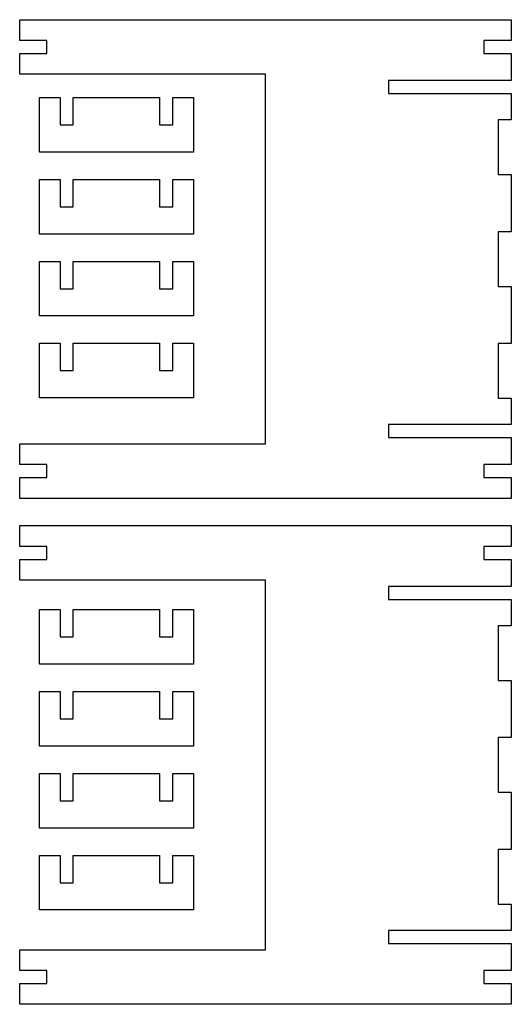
# Model space of a CAD drawing. Header units: millimetres. Extents: x 27 to 477, y 134 to 1035.
import ezdxf

# ---------------------------------------------------------------- set-up
doc = ezdxf.new("R2010")
doc.units = ezdxf.units.MM
doc.layers.add('Default', color=18, linetype='Continuous', true_color=0x000000)

msp = doc.modelspace()

# ---------------------------------------------------------------- linework, layer by layer
at = {"layer": 'Default'}
for points in [[(477.12, 943.22), (465.12, 943.22), (465.12, 893.22), (477.12, 893.22), (477.12, 841), (465.12, 841), (465.12, 791), (477.12, 791), (477.12, 738.78), (465.12, 738.78), (465.12, 688.78), (477.12, 688.78), (477.12, 664.55), (364.62, 664.55), (364.62, 652.55), (477.12, 652.55), (477.12, 628), (452.12, 628), (452.12, 616), (477.12, 616), (477.12, 597), (27.12, 597), (27.12, 616), (52.12, 616), (52.12, 628), (27.12, 628), (27.12, 647), (252.12, 647), (252.12, 652.55), (252.12, 664.55), (252.12, 816), (252.12, 967.45), (252.12, 979.45), (252.12, 985), (27.12, 985), (27.12, 1004), (52.12, 1004), (52.12, 1016), (27.12, 1016), (27.12, 1035), (477.12, 1035), (477.12, 1016), (452.12, 1016), (452.12, 1004), (477.12, 1004), (477.12, 979.45), (364.62, 979.45), (364.62, 967.45), (477.12, 967.45)], [(115.67, 963.86), (155.23, 963.86), (155.23, 938.86), (167.23, 938.86), (167.23, 963.86), (186.23, 963.86), (186.23, 913.86), (45.12, 913.86), (45.12, 963.86), (64.12, 963.86), (64.12, 938.86), (76.12, 938.86), (76.12, 963.86)], [(115.67, 888.86), (155.23, 888.86), (155.23, 863.86), (167.23, 863.86), (167.23, 888.86), (186.23, 888.86), (186.23, 838.86), (45.12, 838.86), (45.12, 888.86), (64.12, 888.86), (64.12, 863.86), (76.12, 863.86), (76.12, 888.86)], [(115.67, 813.86), (155.23, 813.86), (155.23, 788.86), (167.23, 788.86), (167.23, 813.86), (186.23, 813.86), (186.23, 763.86), (45.12, 763.86), (45.12, 813.86), (64.12, 813.86), (64.12, 788.86), (76.12, 788.86), (76.12, 813.86)], [(115.67, 738.86), (155.23, 738.86), (155.23, 713.86), (167.23, 713.86), (167.23, 738.86), (186.23, 738.86), (186.23, 688.86), (45.12, 688.86), (45.12, 738.86), (64.12, 738.86), (64.12, 713.86), (76.12, 713.86), (76.12, 738.86)], [(477.12, 480.22), (465.12, 480.22), (465.12, 430.22), (477.12, 430.22), (477.12, 378), (465.12, 378), (465.12, 328), (477.12, 328), (477.12, 275.78), (465.12, 275.78), (465.12, 225.78), (477.12, 225.78), (477.12, 201.55), (364.62, 201.55), (364.62, 189.55), (477.12, 189.55), (477.12, 165), (452.12, 165), (452.12, 153), (477.12, 153), (477.12, 134), (27.12, 134), (27.12, 153), (52.12, 153), (52.12, 165), (27.12, 165), (27.12, 184), (252.12, 184), (252.12, 189.55), (252.12, 201.55), (252.12, 353), (252.12, 504.45), (252.12, 516.45), (252.12, 522), (27.12, 522), (27.12, 541), (52.12, 541), (52.12, 553), (27.12, 553), (27.12, 572), (477.12, 572), (477.12, 553), (452.12, 553), (452.12, 541), (477.12, 541), (477.12, 516.45), (364.62, 516.45), (364.62, 504.45), (477.12, 504.45)], [(115.67, 495.31), (155.23, 495.31), (155.23, 470.31), (167.23, 470.31), (167.23, 495.31), (186.23, 495.31), (186.23, 445.31), (45.12, 445.31), (45.12, 495.31), (64.12, 495.31), (64.12, 470.31), (76.12, 470.31), (76.12, 495.31)], [(115.67, 420.31), (155.23, 420.31), (155.23, 395.31), (167.23, 395.31), (167.23, 420.31), (186.23, 420.31), (186.23, 370.31), (45.12, 370.31), (45.12, 420.31), (64.12, 420.31), (64.12, 395.31), (76.12, 395.31), (76.12, 420.31)], [(115.67, 345.31), (155.23, 345.31), (155.23, 320.31), (167.23, 320.31), (167.23, 345.31), (186.23, 345.31), (186.23, 295.31), (45.12, 295.31), (45.12, 345.31), (64.12, 345.31), (64.12, 320.31), (76.12, 320.31), (76.12, 345.31)], [(115.67, 270.31), (155.23, 270.31), (155.23, 245.31), (167.23, 245.31), (167.23, 270.31), (186.23, 270.31), (186.23, 220.31), (45.12, 220.31), (45.12, 270.31), (64.12, 270.31), (64.12, 245.31), (76.12, 245.31), (76.12, 270.31)]]:
    msp.add_lwpolyline(points, close=True, dxfattribs=at)

doc.saveas('drawing.dxf')
